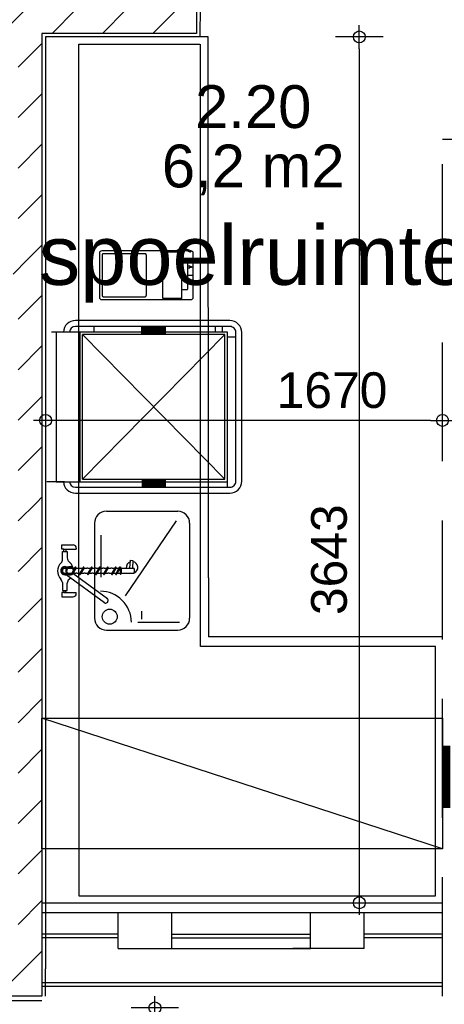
# Model space of a CAD drawing. Header units: millimetres. Extents: x -532 to 413144, y -532 to 654275.
# Tile 140 of 210: x 38656 to 40442, y 16115 to 20258. Entities that reach past the tile are written whole.
import ezdxf
from ezdxf.enums import TextEntityAlignment as Align

# ---------------------------------------------------------------- set-up
doc = ezdxf.new("R2010")
doc.units = ezdxf.units.MM
doc.header["$LTSCALE"] = 100
doc.linetypes.add('DASHED', pattern=[0.75, 0.5, -0.25])
for name, color, linetype in [('00---0--FM-RUIMTENR', 7, 'Continuous'), ('00---0--FM-TEKST', 7, 'Continuous'), ('A--M1A--MAATVOERING--RESTO & KEUKEN', 12, 'Continuous'), ('A-0010--', 7, 'Continuous'), ('A-0020-KADER', 7, 'Continuous'), ('A-0220-WAND-BI', 7, 'Continuous'), ('A-0740-INRICHTING-SANITAIR', 7, 'Continuous'), ('BL40----_AFWERKING', 1, 'Continuous')]:
    doc.layers.add(name, color=color, linetype=linetype)
doc.styles.add('FM_TEKST', font='arial.ttf')
doc.styles.add('PAScad_tekst', font='arial.ttf')
doc.styles.add('PASviewer', font='arial.ttf')
doc.styles.add('romans', font='romans.shx')
doc.dimstyles.new('romans', dxfattribs={"dimtxt": 1, "dimasz": 1, "dimexe": 0.5, "dimexo": 0.5, "dimgap": 1, "dimtad": 1, "dimdec": 0, "dimtxsty": 'romans', "dimblk": 'gbb_tod', "dimcen": 0, "dimse1": 1, "dimse2": 1, "dimclrd": 1, "dimclre": 1, "dimclrt": 2, "dimadec": 0, "dimazin": 0, "dimtfac": 1, "dimtdec": 0, "dimtmove": 2, "dimatfit": 2, "dimldrblk": 'gbb_tod', "dimfxl": 1, "dimarcsym": 0})
pattern_1 = [(45, (-281611.93, 347010.56), (106.06602, -106.066017), [])]

# ---------------------------------------------------------------- blocks, each defined once
blk = doc.blocks.new('FM_RM3')
at = {"style": 'FM_TEKST'}
blk.add_attdef('RUIMTENR', text='', height=180, dxfattribs=at).set_placement((0, 0), align=Align.MIDDLE)
for tag, p, flags in [('BEDRIJFSORGAAN', (-720, -510), 1), ('RUIMTESOORT', (-725, -800), 1), ('GEBRUIK', (-760, -1095), 1), ('OPPERVLAKTE', (-755, -1380), 9), ('VLOEROPP', (-775, -1650), 9), ('OMTREK', (-760, -1935), 9), ('HANDLE', (-770, -2250), 9), ('VLRHANDLE', (-775, -2515), 9), ('HANDLEBLOK', (-770, -2805), 9)]:
    blk.add_attdef(tag, p, '', height=200, dxfattribs=dict(flags=flags))
blk = doc.blocks.new('gbb_tod')
at = {"color": 0}
for p, q in [((0, -2), (0, 2)), ((-1, 0), (1, 0))]:
    blk.add_line(p, q, dxfattribs=at)
blk.add_circle((0, 0), 0.5, dxfattribs=at)
blk = doc.blocks.new('*D639')
at = {"layer": 'A--M1A--MAATVOERING--RESTO & KEUKEN', "lineweight": -2, "transparency": 16777216}
blk.add_line((39225, 16050), (39225, 14810), dxfattribs=at)
at = {"layer": 'Defpoints', "color": 0, "transparency": 16777216}
for p in [(39225, 16100), (39225, 14760), (39225, 14760)]:
    blk.add_point(p, dxfattribs=at)
at = {"layer": 'A--M1A--MAATVOERING--RESTO & KEUKEN', "lineweight": -2, "transparency": 16777216, "xscale": 50, "yscale": 50, "zscale": 50}
for p, rotation in [((39225, 16100), 90), ((39225, 14760), 270)]:
    blk.add_blockref('gbb_tod', p, dxfattribs=dict(at, rotation=rotation))
at = {"layer": 'A--M1A--MAATVOERING--RESTO & KEUKEN', "transparency": 16777216, "insert": (39098.4, 15430), "char_height": 150, "attachment_point": 5, "rotation": 90, "style": 'PAScad_tekst'}
blk.add_mtext('1340', dxfattribs=at)
blk = doc.blocks.new('*D663')
at = {"layer": 'A--M1A--MAATVOERING--RESTO & KEUKEN', "lineweight": -2, "transparency": 16777216}
blk.add_line((40385, 18571.4), (38815, 18571.4), dxfattribs=at)
at = {"layer": 'Defpoints', "color": 0, "transparency": 16777216}
for p in [(38765, 18571.4), (38765, 18571.4), (40435, 18571.4)]:
    blk.add_point(p, dxfattribs=at)
at = {"layer": 'A--M1A--MAATVOERING--RESTO & KEUKEN', "lineweight": -2, "transparency": 16777216, "xscale": 50, "yscale": 50, "zscale": 50, "rotation": 180}
blk.add_blockref('gbb_tod', (38765, 18571.4), dxfattribs=at)
at = {"layer": 'A--M1A--MAATVOERING--RESTO & KEUKEN', "lineweight": -2, "transparency": 16777216, "xscale": 50, "yscale": 50, "zscale": 50}
blk.add_blockref('gbb_tod', (40435, 18571.4), dxfattribs=at)
at = {"layer": 'A--M1A--MAATVOERING--RESTO & KEUKEN', "transparency": 16777216, "insert": (39970.2, 18698), "char_height": 150, "attachment_point": 5, "style": 'PAScad_tekst'}
blk.add_mtext('1670', dxfattribs=at)
blk = doc.blocks.new('*D664')
at = {"layer": 'A--M1A--MAATVOERING--RESTO & KEUKEN', "lineweight": -2, "transparency": 16777216}
blk.add_line((40085, 20135), (40085, 16592.1), dxfattribs=at)
at = {"layer": 'Defpoints', "color": 0, "transparency": 16777216}
for p in [(40085, 20185), (40085, 16542.1), (40085, 16542.1)]:
    blk.add_point(p, dxfattribs=at)
at = {"layer": 'A--M1A--MAATVOERING--RESTO & KEUKEN', "lineweight": -2, "transparency": 16777216, "xscale": 50, "yscale": 50, "zscale": 50}
for p, rotation in [((40085, 20185), 90), ((40085, 16542.1), 270)]:
    blk.add_blockref('gbb_tod', p, dxfattribs=dict(at, rotation=rotation))
at = {"layer": 'A--M1A--MAATVOERING--RESTO & KEUKEN', "transparency": 16777216, "insert": (39958.4, 17985.6), "char_height": 150, "attachment_point": 5, "rotation": 90, "style": 'PAScad_tekst'}
blk.add_mtext('3643', dxfattribs=at)

msp = doc.modelspace()

# ---------------------------------------------------------------- hatches: boundary and pattern name
at = {"layer": 'A-0220-WAND-BI'}
h = msp.add_hatch(dxfattribs=at)
h.set_pattern_fill('ARKEY_AU__100P_13', color=256, angle=-90, style=0, pattern_type=0)
h.set_pattern_definition(pattern_1)
h.paths.add_polyline_path([(38700, 20300), (38700, 20250), (38650, 20200), (37450, 20200), (37400, 20250), (37400, 20300)], flags=0)
h = msp.add_hatch(dxfattribs=at)
h.set_pattern_fill('ARKEY_AU__100P_13', color=256, angle=-90, style=0, pattern_type=0)
h.set_pattern_definition(pattern_1)
h.paths.add_polyline_path([(39400, 20300), (39400, 20200), (38750, 20200), (38700, 20250), (38700, 20300)], flags=0)
h = msp.add_hatch(dxfattribs=at)
h.set_pattern_fill('ARKEY_AU__100P_13', color=256, angle=-90, style=0, pattern_type=0)
h.set_pattern_definition(pattern_1)
h.paths.add_polyline_path([(38750, 19237.5), (38700, 19237.5), (38650, 19287.5), (38650, 20200), (38700, 20250), (38750, 20200)], flags=0)
h = msp.add_hatch(dxfattribs=at)
h.set_pattern_fill('ARKEY_AU__100P_13', color=256, angle=-90, style=0, pattern_type=0)
h.set_pattern_definition(pattern_1)
h.paths.add_polyline_path([(38650, 19287.5), (38700, 19237.5), (38650, 19187.5), (37450, 19187.5), (37400, 19237.5), (37450, 19287.5)], flags=0)
h = msp.add_hatch(dxfattribs=at)
h.set_pattern_fill('ARKEY_AU__100P_13', color=256, angle=-90, style=0, pattern_type=0)
h.set_pattern_definition(pattern_1)
h.paths.add_polyline_path([(38750, 18225), (38700, 18225), (38650, 18275), (38650, 19187.5), (38700, 19237.5), (38750, 19237.5)], flags=0)
h = msp.add_hatch(dxfattribs=at)
h.set_pattern_fill('ARKEY_AU__100P_13', color=256, angle=-90, style=0, pattern_type=0)
h.set_pattern_definition(pattern_1)
h.paths.add_polyline_path([(38650, 18275), (38700, 18225), (38650, 18175), (37450, 18175), (37400, 18225), (37450, 18275)], flags=0)
h = msp.add_hatch(dxfattribs=at)
h.set_pattern_fill('ARKEY_AU__100P_13', color=256, angle=-90, style=0, pattern_type=0)
h.set_pattern_definition(pattern_1)
h.paths.add_polyline_path([(38750, 17212.5), (38700, 17212.5), (38650, 17262.5), (38650, 18175), (38700, 18225), (38750, 18225)], flags=0)
h = msp.add_hatch(dxfattribs=at)
h.set_pattern_fill('ARKEY_AU__100P_13', color=256, angle=-90, style=0, pattern_type=0)
h.set_pattern_definition(pattern_1)
h.paths.add_polyline_path([(38650, 17262.5), (38700, 17212.5), (38650, 17162.5), (37450, 17162.5), (37400, 17212.5), (37450, 17262.5)], flags=0)
h = msp.add_hatch(dxfattribs=at)
h.set_pattern_fill('ARKEY_AU__100P_13', color=256, angle=-90, style=0, pattern_type=0)
h.set_pattern_definition(pattern_1)
h.paths.add_polyline_path([(38750, 16150), (38650, 16250), (38650, 17162.5), (38700, 17212.5), (38750, 17212.5)], flags=0)
h = msp.add_hatch(dxfattribs=at)
h.set_pattern_fill('ARKEY_AU__100P_13', color=256, angle=-90, style=0, pattern_type=0)
h.set_pattern_definition(pattern_1)
h.paths.add_polyline_path([(37400, 16150), (37400, 16200), (37450, 16250), (38650, 16250), (38750, 16150)], flags=0)

# ---------------------------------------------------------------- linework, layer by layer
at = {"layer": 'A-0010--', "ltscale": 10}
for points in [[(35677, 20940), (35925, 20940), (35925, 20315), (39415.125, 20315), (39413.96875, 20185), (38765, 20185), (38765, 16265)], [(39450, 17910), (39449.46875, 20185), (38765, 20185)], [(38991.3125, 19275), (38991.3125, 19090)], [(39313.625, 19285), (39001.3125, 19285)], [(39359.375, 19285), (39328.1875, 19285)], [(39386.3125, 19090), (39386.3125, 19275)], [(39001.3125, 19080), (39376.3125, 19080)], [(39540.5, 18991.5), (38890.375, 18991.5)], [(39530, 18943.5), (38790, 18943.5)], [(39530, 18943.5), (38810, 18943.5)], [(38810, 18943.5), (38810, 18313.5)], [(39540.5, 18966.5), (38890.375, 18966.5)], [(38910, 18313.5), (38910, 18943.5)], [(39519, 18932.5), (38921, 18932.5)], [(38921, 18324.5), (38921, 18932.5)], [(39510, 18943.5), (39510, 18966.5)], [(39519, 18324.5), (39519, 18932.5)], [(39530, 18293.5), (39530, 18943.5)], [(39530, 18313.5), (39530, 18943.5)], [(39565.5, 18315.5), (39565.5, 18941.5)], [(39590.5, 18315.5), (39590.5, 18941.5)], [(39530, 18923.5), (39565.5, 18923.5)], [(38845, 18313.5), (38770, 18313.5)], [(38810, 18313.5), (39530, 18313.5)], [(38822, 18313.5), (39470, 18313.5)], [(38921, 18324.5), (39519, 18324.5)], [(39530, 18290.5), (39530, 18334.21875)], [(38890.375, 18290.5), (39540.5, 18290.5)], [(38890.375, 18265.5), (39540.5, 18265.5)], [(39450, 17910), (39450, 17661)], [(40435, 17661), (39450, 17661)], [(38750, 16542.09375), (40435, 16542.09375)], [(40435, 16500), (38750, 16500)], [(39070.625, 16350), (39070.625, 16500)], [(39295.625, 16350), (39295.625, 16500)], [(39880, 16350), (39880, 16500)], [(40105, 16350), (40105, 16500)], [(39070.625, 16350), (39880, 16350)], [(40105, 16350), (39805, 16350)], [(38765, 16150), (38765, 16265)]]:
    msp.add_lwpolyline(points, dxfattribs=at)
for points in [[(39001.3125, 19285, 0.4142135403), (38991.3125, 19275)], [(39386.3125, 19275, 0.4142135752), (39376.3125, 19285)], [(38991.3125, 19090, 0.4142136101), (39001.3125, 19080)], [(39376.3125, 19080, 0.4142135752), (39386.3125, 19090)], [(38890.375, 18991.5, 0.4025427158), (38840.40625, 18943.5)], [(39590.5, 18941.5, 0.4142135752), (39540.5, 18991.5)], [(38890.375, 18966.5, 0.3909468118), (38865.46875, 18943.5)], [(39565.5, 18941.5, 0.4142135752), (39540.5, 18966.5)], [(38840.375, 18313.5, 0.4025427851), (38890.375, 18265.46875)], [(38865.4375, 18313.5, 0.3909468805), (38890.375, 18290.46875)], [(39540.5, 18290.5, 0.4142135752), (39565.5, 18315.5)], [(39540.5, 18265.5, 0.4142135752), (39590.5, 18315.5)]]:
    msp.add_lwpolyline(points, format="xyb", dxfattribs=at)
at = {"layer": 'A-0020-KADER', "ltscale": 10}
for points in [[(38904.46875, 20155), (39414.46875, 20155)], [(38905, 17910), (38904.46875, 20155)], [(39417, 17910), (39416.46875, 20155)], [(39519, 18324.5), (38921, 18932.5)], [(38921, 18324.5), (39519, 18932.5)], [(38970, 18943.5), (38970, 18966.5)], [(39170, 18932.5), (39170, 18966.5)], [(39170, 18964.5), (39270, 18964.5)], [(39170, 18961.5), (39270, 18961.5)], [(39170, 18958.5), (39270, 18958.5)], [(39170, 18955.5), (39270, 18955.5)], [(39170, 18952.5), (39270, 18952.5)], [(39170, 18949.5), (39270, 18949.5)], [(39170, 18946.5), (39270, 18946.5)], [(39170, 18943.5), (39270, 18943.5)], [(39170, 18940.5), (39270, 18940.5)], [(39170, 18937.5), (39270, 18937.5)], [(39170, 18934.5), (39270, 18934.5)], [(39270, 18932.5), (39270, 18966.5)], [(39480, 18943.5), (39480, 18966.5)], [(39170, 18321.5), (39270, 18321.5)], [(39170, 18318.5), (39270, 18318.5)], [(39170, 18315.5), (39270, 18315.5)], [(39170, 18312.5), (39270, 18312.5)], [(39270, 18290.5), (39270, 18324.5)], [(39170, 18309.5), (39270, 18309.5)], [(39170, 18307.5), (39270, 18307.5)], [(39170, 18306.5), (39270, 18306.5)], [(39170, 18303.5), (39270, 18303.5)], [(39170, 18300.5), (39270, 18300.5)], [(39170, 18297.5), (39270, 18297.5)], [(39170, 18294.5), (39270, 18294.5)], [(39020.9375, 18189.5), (39320.9375, 18189.5)], [(39101.375, 17833.09375), (39315.9375, 18148.65625)], [(38970.9375, 18139.5), (38970.9375, 17739.5)], [(39370.9375, 18139.5), (39370.9375, 17739.5)], [(38999.5, 17911.65625), (38999.5, 18089.375)], [(38833.875, 18048.375), (38880.5, 18048.375)], [(38833.875, 18029.53125), (38833.875, 18048.375)], [(38841.9375, 18029.53125), (38833.875, 18029.53125)], [(38836.5625, 17987.09375), (38836.5625, 18020.1875)], [(38836.5625, 18020.1875), (38856.25, 18020.1875)], [(38841.9375, 18020.1875), (38841.9375, 18029.53125)], [(38841.9375, 18029.53125), (38850, 18029.53125)], [(38850, 18029.53125), (38894.5, 18029.53125)], [(38850.875, 18029.53125), (38850.875, 18020.1875)], [(38856.25, 18020.1875), (38856.25, 17992.84375)], [(38894.5, 18034.375), (38894.5, 18029.53125)], [(39119.8125, 17950.1875), (39122.1875, 17983.1875)], [(39122.1875, 17983.1875), (39132.6875, 17982.4375)], [(39132.6875, 17982.4375), (39130.625, 17950.1875)], [(38841.6875, 17949.1875), (38846.6875, 17950.25)], [(38846.3125, 17953.90625), (38851.375, 17953.03125)], [(38847.8125, 17950.1875), (38854.25, 17950.1875)], [(38851.375, 17956.28125), (38856.4375, 17953.90625)], [(38858.5, 17950.1875), (38877.8125, 17950.1875)], [(38888.8125, 17953), (38873.8125, 17926.59375)], [(38893.25, 17952), (38878.3125, 17925.625)], [(38882.0625, 17950.1875), (38887.1875, 17950.1875)], [(38892.25, 17950.1875), (38904.1875, 17950.1875)], [(38892.25, 17950.1875), (38904.1875, 17950.1875)], [(38893.375, 17950.1875), (38893.25, 17951.96875)], [(38904.1875, 17950.1875), (38909.1875, 17950.1875)], [(38922.625, 17953), (38907.6875, 17926.59375)], [(38909.1875, 17950.1875), (38921.0625, 17950.1875)], [(38909.1875, 17950.1875), (38921.0625, 17950.1875)], [(38927.125, 17952), (38912.125, 17925.625)], [(38926.0625, 17950.1875), (38938, 17950.1875)], [(38926.0625, 17950.1875), (38938, 17950.1875)], [(38927.25, 17950.1875), (38927.125, 17951.96875)], [(38943.0625, 17950.1875), (38938, 17950.1875)], [(38956.9375, 17953), (38941.9375, 17926.59375)], [(38943.0625, 17950.1875), (38955.3125, 17950.1875)], [(38961.375, 17952), (38946.375, 17925.625)], [(38960.3125, 17950.1875), (38972.25, 17950.1875)], [(38960.3125, 17950.1875), (38972.25, 17950.1875)], [(38961.5, 17950.1875), (38961.375, 17951.96875)], [(38977.3125, 17950.1875), (38972.25, 17950.1875)], [(38990.75, 17953), (38975.75, 17926.59375)], [(38977.3125, 17950.1875), (38989.125, 17950.1875)], [(38977.3125, 17950.1875), (38989.125, 17950.1875)], [(38995.25, 17952), (38980.25, 17925.625)], [(38994.1875, 17950.1875), (39006.125, 17950.1875)], [(38994.1875, 17950.1875), (39006.125, 17950.1875)], [(38995.3125, 17950.1875), (38995.1875, 17951.96875)], [(39011.125, 17950.1875), (39006.125, 17950.1875)], [(39024.1875, 17953), (39009.25, 17926.59375)], [(39011.125, 17950.1875), (39022.625, 17950.1875)], [(39028.6875, 17952), (39013.6875, 17925.625)], [(39027.625, 17950.1875), (39039.5625, 17950.1875)], [(39027.625, 17950.1875), (39039.5625, 17950.1875)], [(39028.8125, 17950.1875), (39028.625, 17951.96875)], [(39044.625, 17950.1875), (39039.5625, 17950.1875)], [(39058.0625, 17953), (39043.0625, 17926.59375)], [(39044.625, 17950.1875), (39056.4375, 17950.1875)], [(39062.5, 17952), (39047.5625, 17925.625)], [(39075, 17953), (39060.0625, 17926.59375)], [(39061.5, 17950.1875), (39073.4375, 17950.1875)], [(39062.625, 17950.1875), (39062.5, 17951.96875)], [(39079.5, 17952), (39064.5, 17925.625)], [(39078.4375, 17950.1875), (39079.5, 17950.1875)], [(39079.5, 17952), (39079.5, 17926.09375)], [(39082.9375, 17952), (39082.9375, 17926.09375)], [(39082.9375, 17950.1875), (39136.375, 17950.1875)], [(38841.5625, 17929.90625), (38846.5625, 17928.75)], [(38846.3125, 17925), (38851.375, 17925.875)], [(38849, 17929.0625), (38854, 17929.0625)], [(38851.625, 17922.53125), (38856.4375, 17925)], [(39012.375, 17803.96875), (38851.625, 17922.53125)], [(38858.125, 17929.0625), (38875.25, 17929.0625)], [(38873.5625, 17925.8125), (38873.3125, 17929.0625)], [(39025.5625, 17820.53125), (38879.75, 17928.1875)], [(38880.25, 17929.0625), (38892.1875, 17929.0625)], [(38880.25, 17929.0625), (38892.1875, 17929.0625)], [(38897.1875, 17929.0625), (38892.1875, 17929.0625)], [(38897.1875, 17929.0625), (38909.0625, 17929.0625)], [(38905, 17910), (38905, 16570.84375), (40405, 16570.84375), (40405, 17620.90625), (39417, 17620.90625), (39417, 17910)], [(38907.4375, 17925.8125), (38907.1875, 17929.0625)], [(38914.125, 17929.0625), (38926.0625, 17929.0625)], [(38914.125, 17929.0625), (38926.0625, 17929.0625)], [(38931.0625, 17929.0625), (38926.0625, 17929.0625)], [(38931.0625, 17929.0625), (38943.3125, 17929.0625)], [(38941.6875, 17925.8125), (38941.4375, 17929.0625)], [(38948.375, 17929.0625), (38960.3125, 17929.0625)], [(38948.375, 17929.0625), (38960.3125, 17929.0625)], [(38965.3125, 17929.0625), (38960.3125, 17929.0625)], [(38965.3125, 17929.0625), (38977.1875, 17929.0625)], [(38975.5, 17925.8125), (38975.25, 17929.0625)], [(38982.1875, 17929.0625), (38994.125, 17929.0625)], [(38982.1875, 17929.0625), (38994.125, 17929.0625)], [(38999.1875, 17929.0625), (38994.125, 17929.0625)], [(38999.1875, 17929.0625), (39010.625, 17929.0625)], [(39009, 17925.8125), (39008.75, 17929.0625)], [(39015.6875, 17929.0625), (39027.5625, 17929.0625)], [(39015.6875, 17929.0625), (39027.5625, 17929.0625)], [(39032.625, 17929.0625), (39027.5625, 17929.0625)], [(39032.625, 17929.0625), (39044.5, 17929.0625)], [(39042.8125, 17925.8125), (39042.5625, 17929.0625)], [(39049.5, 17929.0625), (39061.4375, 17929.0625)], [(39059.75, 17925.8125), (39059.5, 17929.0625)], [(39066.4375, 17929.0625), (39079.5, 17929.0625)], [(39078.3125, 17929.0625), (39079.5, 17926.09375)], [(39082.9375, 17929.0625), (39136.875, 17929.0625)], [(38835.625, 17889.03125), (38835.625, 17856.125)], [(38835.625, 17856.125), (38856.25, 17856.125)], [(38841.9375, 17856.125), (38841.9375, 17848.0625)], [(38850, 17848.0625), (38850, 17856.125)], [(38856.25, 17856.125), (38856.25, 17886.625)], [(38841.9375, 17848.0625), (38833.875, 17848.0625)], [(38833.875, 17848.0625), (38833.875, 17829.25)], [(38833.875, 17829.25), (38880.5, 17829.25)], [(38841.9375, 17848.0625), (38850, 17848.0625)], [(38850, 17848.0625), (38894.5, 17848.0625)], [(38894.5, 17843.25), (38894.5, 17848.0625)], [(39170, 17735.5), (39170, 17769.5)], [(39020.9375, 17689.5), (39320.9375, 17689.5)], [(39153.625, 17722.21875), (39328.8125, 17722.21875)], [(39070.625, 16410), (38750, 16410)], [(39295.625, 16410), (39880, 16410)], [(40435, 16410), (40105, 16410)], [(39070.625, 16395), (38750, 16395)], [(39295.625, 16395), (39880, 16395)], [(40435, 16395), (40105, 16395)], [(40435, 16205), (38750, 16205)], [(40435, 16190), (38750, 16190)]]:
    msp.add_lwpolyline(points, dxfattribs=at)
at = {"layer": 'A-0020-KADER', "linetype": 'DASHED', "ltscale": 10}
for points in [[(39008.3125, 19273, 0.4142135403), (39003.3125, 19268)], [(39188.3125, 19268, 0.4142135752), (39183.3125, 19273)], [(39374.0625, 19285.5625, 0.2581881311), (39304.75, 19280)], [(39371.8125, 19280.625, 0.2278802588), (39314.4375, 19280.03125)], [(39371.8125, 19280.625, 0.4050479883), (39375.75, 19282)], [(39375.5, 19281.46875, 0.4269551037), (39374.0625, 19285.5625)], [(39363.0625, 19239.5, 0.4142135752), (39360.0625, 19242.5)], [(39003.3125, 19097, 0.4142136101), (39008.3125, 19092)], [(39183.3125, 19092, 0.4142135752), (39188.3125, 19097)], [(39360.0625, 19122.5, 0.4142135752), (39363.0625, 19125.5)]]:
    msp.add_lwpolyline(points, format="xyb", dxfattribs=at)
for points in [[(39003.3125, 19268), (39003.3125, 19097)], [(39183.3125, 19273), (39008.3125, 19273)], [(39188.3125, 19268), (39188.3125, 19097)], [(39258, 19085), (39258, 19280)], [(39338, 19280), (39258, 19280)], [(39338, 19085), (39338, 19280)], [(39376.3125, 19285), (39374.875, 19285)], [(39375.75, 19282), (39375.5, 19281.46875)], [(39338, 19242.5), (39360.0625, 19242.5)], [(39363.0625, 19125.5), (39363.0625, 19239.5)], [(39363.0625, 19221.5625), (39372.6875, 19221.5625)], [(39372.6875, 19221.5625), (39372.6875, 19219.3125)], [(39363.0625, 19213.40625), (39372.6875, 19213.40625)], [(39363.0625, 19182.5), (39386.125, 19182.5)], [(39372.6875, 19219.3125), (39378.875, 19219.3125)], [(39372.6875, 19215.6875), (39378.875, 19215.6875)], [(39372.6875, 19213.40625), (39372.6875, 19215.6875)], [(39372.8125, 19215.6875), (39372.8125, 19219.3125)], [(39373.8125, 19215.6875), (39373.8125, 19219.3125)], [(39378.875, 19219.3125), (39378.875, 19217.5)], [(39378.875, 19215.6875), (39378.875, 19217.5)], [(39378.875, 19217.5), (39386.125, 19217.5)], [(39386.125, 19147.5), (39386.125, 19217.5)], [(39363.0625, 19147.5), (39386.125, 19147.5)], [(39338, 19122.5), (39360.0625, 19122.5)], [(39008.3125, 19092), (39183.3125, 19092)], [(39338, 19085), (39258, 19085)]]:
    msp.add_lwpolyline(points, dxfattribs=at)
at = {"layer": 'A-0020-KADER', "ltscale": 10}
for points in [[(39020.9375, 18189.5, 0.4142135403), (38970.9375, 18139.5)], [(39370.9375, 18139.5, 0.4142135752), (39320.9375, 18189.5)], [(38894.5, 18034.375, 0.4142135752), (38880.5, 18048.375)], [(38830.375, 17972.625, 0.2049334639), (38836.5625, 17987.09375)], [(38856.25, 17992.84375, 0.2260272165), (38863.6875, 17977.28125)], [(38830.375, 17972.625, 0.4224392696), (38829.71875, 17903.25)], [(38851.375, 17956.28125, 1.332474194), (38851.375, 17922.59375)], [(38846.3125, 17953.90625, 0.9897001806), (38846.3125, 17924.96875)], [(38841.6875, 17949.1875, 0.6208040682), (38841.5625, 17929.875)], [(38847.8125, 17950.1875, 0.0258859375), (38846.6875, 17950.28125)], [(38884.5625, 17945.5625, 2.4915859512), (38875, 17923.28125)], [(38855, 17951.09375, 0.0719141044), (38851.375, 17953.03125)], [(38882.4375, 17941.71875, 2.8713827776), (38873.65625, 17926.03125)], [(38857.3125, 17953.25, 0.015616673), (38856.4375, 17953.90625)], [(38860.375, 17950.1875, 0.0170676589), (38859.625, 17951.09375)], [(38879.875, 17952.53125, 0.1567325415), (38863.6875, 17977.3125)], [(38878.25, 17925.125, 0.2307014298), (38885.625, 17938.59375)], [(38893.25, 17952, 0.8745090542), (38888.875, 17952.96875)], [(38927.125, 17952, 0.8745090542), (38922.625, 17953)], [(38961.375, 17952, 0.8745090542), (38956.90625, 17953)], [(38995.25, 17952, 0.8745090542), (38990.75, 17953)], [(39028.6875, 17952, 0.8745090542), (39024.1875, 17953)], [(39062.5, 17952, 0.8745090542), (39058.125, 17952.96875)], [(39079.5, 17952, 0.8745090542), (39075, 17953)], [(39082.875, 17952.1875, 0.8321626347), (39079.46875, 17952)], [(39121.6875, 17976.21875, 0.360782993), (39104.625, 17950.1875)], [(39137.5625, 17930.15625, 0.7730290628), (39132.375, 17977)], [(39136.875, 17929.0625, 0.3121790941), (39136.34375, 17950.15625)], [(38835.625, 17889.03125, 0.2001761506), (38829.71875, 17903.25)], [(38846.5625, 17928.75, 0.0575960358), (38849, 17929.0625)], [(38851.375, 17925.875, 0.0719140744), (38855, 17927.8125)], [(38863.6875, 17902.15625, 0.2260272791), (38856.28125, 17886.625)], [(38856.4375, 17925, 0.0156166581), (38857.3125, 17925.65625)], [(38859.625, 17927.8125, 0.0232891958), (38860.625, 17929.0625)], [(38863.6875, 17902.15625, 0.0485982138), (38870.34375, 17908.71875)], [(38873.8125, 17926.59375, 1.3239000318), (38878.34375, 17925.625)], [(38907.6875, 17926.59375, 1.3239000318), (38912.09375, 17925.625)], [(38941.9375, 17926.59375, 1.3239000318), (38946.34375, 17925.625)], [(38975.75, 17926.59375, 1.3239000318), (38980.28125, 17925.625)], [(39009.25, 17926.59375, 1.3239000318), (39013.65625, 17925.625)], [(39043.0625, 17926.59375, 1.3239000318), (39047.59375, 17925.625)], [(39060.0625, 17926.59375, 1.3239000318), (39064.46875, 17925.625)], [(39079.5, 17926.09375, 0.7716320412), (39083.03125, 17925.71875)], [(39123.8125, 17929.0625, 0.104833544), (39133.875, 17929.0625)], [(38880.5, 17829.25, 0.4142135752), (38894.5, 17843.25)], [(39125.9375, 17722.21875, 0.4142135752), (38995.5, 17852.65625)], [(39009.875, 17805.8125, 1.1997709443), (39021.8125, 17823.3125)], [(38970.9375, 17739.5, 0.4142136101), (39020.9375, 17689.5)], [(39320.9375, 17689.5, 0.4142135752), (39370.9375, 17739.5)]]:
    msp.add_lwpolyline(points, format="xyb", dxfattribs=at)
at = {"layer": 'A-0020-KADER'}
msp.add_circle((39035.0625, 17745.90625), 31.59375, dxfattribs=at)
at = {"layer": 'A-0220-WAND-BI', "ltscale": 10}
for points in [[(39400, 20300), (39400, 20200)], [(38750, 20200), (38750, 19237.5)], [(39400, 20200), (38750, 20200)], [(38750, 19237.5), (38750, 18225)], [(38750, 18225), (38750, 17212.5)], [(38750, 17212.5), (38750, 16150)], [(38750, 16150), (37400, 16150)]]:
    msp.add_lwpolyline(points, dxfattribs=at)
at = {"layer": 'A-0740-INRICHTING-SANITAIR', "linetype": 'DASHED', "ltscale": 10}
for points in [[(40435, 16150), (40435, 19755), (43476, 19755), (43476, 20617.28125)], [(40435, 16150), (40435, 19625)]]:
    msp.add_lwpolyline(points, dxfattribs=at)
at = {"layer": 'A-0740-INRICHTING-SANITAIR', "ltscale": 10}
for points in [[(40435, 16769.21875), (38750, 16769.21875), (38750, 17319.21875), (40435, 17319.21875), (40435, 16769.21875)], [(40435, 16769.21875), (38750, 17319.21875)]]:
    msp.add_lwpolyline(points, dxfattribs=at)
at = {"layer": 'BL40----_AFWERKING', "ltscale": 10}
msp.add_lwpolyline([(38750, 16130), (33960, 16130)], dxfattribs=at)

# ---------------------------------------------------------------- block references
at = {"layer": '00---0--FM-RUIMTENR', "color": 253}
ref = msp.add_blockref('FM_RM3', (39638.64132, 19891.92426), dxfattribs=at)
ref.add_attrib('RUIMTENR', '2.20', dxfattribs={"layer": '0', "height": 180, "style": 'PASviewer'}).set_placement((39638.64132, 19891.92426), align=Align.MIDDLE)

# ---------------------------------------------------------------- texts
at = {"layer": '00---0--FM-TEKST', "color": 253, "style": 'PASviewer'}
msp.add_text('6,2 m2', height=180, dxfattribs=at).set_placement((39638.64132, 19641.92426), align=Align.MIDDLE_CENTER)
at = {"layer": '00---0--FM-TEKST', "color": 253, "char_height": 250, "width": 250, "attachment_point": 2, "style": 'PAScad_tekst'}
for s, insert in [('spoelruimte', (39638.64132, 19391.92426)), ('leidingschacht', (41520.63014, 17190.5497))]:
    msp.add_mtext(s, dxfattribs=dict(at, insert=insert))

# ---------------------------------------------------------------- dimensions: what is measured, and where the dimension line sits
at = {"layer": 'A--M1A--MAATVOERING--RESTO & KEUKEN'}
for base, p1, p2, angle, picture, middle in [((40085, 16542.09375), (40085, 20185), (40085, 16542.09375), 270, '*D664', (39958.36289, 17985.63671)), ((38765, 18571.38206), (40435, 18571.38206), (38765, 18571.38206), 180, '*D663', (39970.16887, 18697.96801))]:
    dim = msp.add_linear_dim(base=base, p1=p1, p2=p2, angle=angle, dimstyle='romans', override={"dimscale": 50, "dimtxt": 3, "dimtxsty": 'PAScad_tekst', "dimclrd": 256, "dimclre": 256, "dimclrt": 256}, dxfattribs=at)
    dim.commit()
    dim.dimension.update_dxf_attribs({"geometry": picture, "text_midpoint": middle, "dimtype": 160})
dim = msp.add_linear_dim(base=(39225, 14760), p1=(39225, 16100), p2=(39225, 14760), angle=270, dimstyle='romans', override={"dimscale": 50, "dimtxt": 3, "dimtxsty": 'PAScad_tekst', "dimclrd": 256, "dimclre": 256, "dimclrt": 256}, dxfattribs=at)
dim.commit()
dim.dimension.update_dxf_attribs({"geometry": '*D639', "text_midpoint": (39098.36289, 15430)})

doc.saveas('drawing.dxf')
